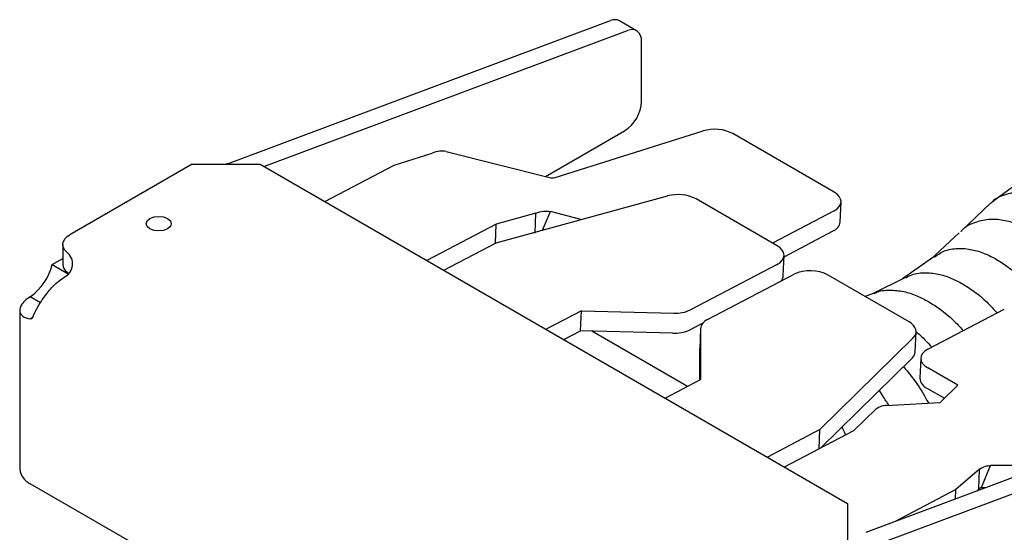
# Model space of a CAD drawing. Header units: inches. Extents: x 18.3 to 53, y 6 to 34.6.
# Tile 9 of 11: x 37.5 to 42.7, y 30.4 to 33. Entities that reach past the tile are written whole.
import ezdxf

# ---------------------------------------------------------------- set-up
doc = ezdxf.new("R2010")
doc.units = ezdxf.units.IN
doc.header["$MEASUREMENT"] = 0

msp = doc.modelspace()

# ---------------------------------------------------------------- linework, layer by layer
at = {"color": 7, "linetype": 'Continuous', "lineweight": 25}
for p, q in [((38.6207, 32.2891), (40.6083, 33.0319)), ((40.7439, 32.9797), (40.6555, 33.0307)), ((38.8088, 32.2754), (40.6967, 32.9808)), ((40.7698, 32.6127), (40.7698, 32.9225)), ((40.2712, 32.2229), (40.6814, 32.4596)), ((40.3209, 32.2179), (41.0891, 32.4592)), ((41.7685, 32.142), (41.2432, 32.4452)), ((39.4847, 32.2819), (39.6824, 32.344)), ((39.7556, 32.3532), (40.2913, 32.2178)), ((38.4362, 32.2864), (37.802, 31.9202)), ((38.4362, 32.2864), (38.7898, 32.2864)), ((38.7898, 32.2864), (41.8392, 30.526)), ((39.1246, 32.0931), (39.4847, 32.2819)), ((42.7663, 32.2197), (42.591, 32.0919)), ((40.0151, 31.8784), (40.9046, 32.1218)), ((41.4728, 31.8636), (41.0528, 32.106)), ((41.8011, 31.9865), (41.8051, 32.0908)), ((42.5814, 32.084), (42.4269, 31.9377)), ((40.2212, 32.033), (40.015, 31.9757)), ((40.2171, 31.9287), (40.2212, 32.033)), ((40.2554, 31.9441), (40.2962, 32.0412)), ((40.4548, 31.9987), (40.2962, 32.0412)), ((41.7686, 32.0447), (41.4491, 31.8772)), ((40.015, 31.9757), (39.6549, 31.7869)), ((40.0112, 31.8763), (40.015, 31.9757)), ((41.5091, 31.8065), (41.7646, 31.9404)), ((42.4189, 31.93), (42.2707, 31.7938)), ((37.7654, 31.8692), (37.7654, 31.7671)), ((39.7433, 31.7359), (40.0151, 31.8784)), ((37.7106, 31.7653), (37.7654, 31.7969)), ((41.5053, 31.7081), (41.5094, 31.8124)), ((42.2859, 31.8059), (42.1247, 31.6916)), ((37.7106, 31.7653), (37.7937, 31.7173)), ((41.4728, 31.7663), (41.0238, 31.5309)), ((37.7861, 31.7273), (37.7951, 31.7187)), ((41.1122, 31.4799), (41.5612, 31.7152)), ((42.1579, 31.468), (41.7379, 31.7105)), ((42.1389, 31.6986), (41.9682, 31.6139)), ((37.6496, 31.5674), (37.5966, 31.598)), ((41.976, 31.6168), (41.9299, 31.5997)), ((37.5417, 31.5277), (37.5417, 30.7044)), ((37.6113, 31.4918), (37.5966, 31.4833)), ((40.4572, 31.526), (40.2736, 31.4298)), ((40.4531, 31.4217), (40.4572, 31.526)), ((40.4572, 31.526), (40.9355, 31.5131)), ((42.2552, 31.3261), (42.6525, 31.5344)), ((41.0197, 31.4266), (41.0891, 31.463)), ((41.0757, 31.4337), (41.0716, 31.3294)), ((40.3664, 31.3762), (40.4531, 31.4217)), ((40.9314, 31.4088), (40.4531, 31.4217)), ((41.0081, 31.1332), (40.5112, 31.4201)), ((41.0756, 31.4322), (41.0759, 31.1688)), ((42.1793, 31.3859), (41.6945, 30.9089)), ((42.1905, 31.3126), (42.1945, 31.4169)), ((41.0716, 31.3279), (41.0716, 31.3294)), ((41.0717, 31.1666), (41.0716, 31.3279)), ((41.7009, 30.8149), (42.1753, 31.2816)), ((42.2187, 31.28), (42.2146, 31.1757)), ((42.4113, 31.1388), (42.2553, 31.2288)), ((40.8924, 31.0726), (41.0759, 31.1688)), ((42.3288, 31.0588), (42.4113, 31.1388)), ((41.9353, 30.3757), (43.9229, 31.1184)), ((42.0021, 31.1112), (42.0224, 31.0813)), ((42.2512, 31.1245), (42.3423, 31.0719)), ((42.0237, 30.3247), (44.0113, 31.0674)), ((42.041, 31.0339), (42.3165, 31.0487)), ((41.8712, 30.9042), (41.9851, 31.0147)), ((41.6945, 30.9089), (41.4227, 30.7664)), ((41.5111, 30.7154), (41.8712, 30.9042)), ((41.6906, 30.8095), (41.6945, 30.9089)), ((42.5338, 30.6084), (42.5815, 30.7219)), ((42.8609, 30.7216), (42.5815, 30.7219)), ((42.5239, 30.7037), (42.4015, 30.598)), ((42.5198, 30.5994), (42.5239, 30.7037)), ((40.7344, 28.8164), (37.5966, 30.6278)), ((42.4015, 30.598), (42.0819, 30.4305)), ((42.3996, 30.5492), (42.4015, 30.598)), ((42.5091, 30.5901), (42.5198, 30.5994)), ((42.5338, 30.6084), (42.5581, 30.6084)), ((41.8392, 30.526), (41.8392, 30.3219))]:
    msp.add_line(p, q, dxfattribs=at)
at = {"color": 7, "linetype": 'Continuous', "lineweight": 25, "flags": 128}
for points in [[(40.7698, 32.9225), (40.7684, 32.9394), (40.7644, 32.9543), (40.7579, 32.9667), (40.7491, 32.9762), (40.7382, 32.9824), (40.7256, 32.9854), (40.7116, 32.9848), (40.6967, 32.9808)], [(41.7686, 32.0447), (41.7842, 32.0547), (41.7957, 32.0663), (41.8028, 32.079), (41.8052, 32.0923), (41.8028, 32.1058), (41.7956, 32.1189), (41.7841, 32.1311), (41.7685, 32.142)], [(38.2177, 32.0043), (38.2387, 32.0125), (38.2636, 32.0153), (38.2884, 32.0125), (38.3095, 32.0043), (38.3236, 31.9922), (38.3285, 31.9778), (38.3236, 31.9635), (38.3095, 31.9513), (38.2884, 31.9432), (38.2636, 31.9403), (38.2387, 31.9432), (38.2177, 31.9513), (38.2036, 31.9635), (38.1986, 31.9778), (38.2036, 31.9922), (38.2177, 32.0043)], [(37.7861, 31.8294), (37.7759, 31.8402), (37.769, 31.8519), (37.7657, 31.8641), (37.766, 31.8764), (37.77, 31.8886), (37.7775, 31.9001), (37.7883, 31.9108), (37.802, 31.9202)], [(41.4728, 31.7663), (41.4884, 31.7763), (41.4999, 31.7879), (41.507, 31.8006), (41.5094, 31.8139), (41.507, 31.8274), (41.4999, 31.8405), (41.4883, 31.8527), (41.4728, 31.8636)], [(42.1793, 31.3859), (42.1875, 31.3957), (42.1926, 31.4063), (42.1945, 31.4172), (42.1933, 31.4282), (42.1888, 31.4391), (42.1813, 31.4496), (42.1709, 31.4593), (42.1579, 31.468)], [(42.2552, 31.3261), (42.2397, 31.3161), (42.2281, 31.3046), (42.221, 31.2918), (42.2186, 31.2785), (42.2211, 31.265), (42.2282, 31.2519), (42.2397, 31.2397), (42.2553, 31.2288)]]:
    msp.add_lwpolyline(points, dxfattribs=at)
at = {"color": 7, "linetype": 'Continuous', "lineweight": 25}
for centre, radius, start, end in [((40.6308, 32.9828), 0.054, 62.7396, 114.5355), ((40.5779, 32.6215), 0.1921, 302.6055, 357.3945), ((41.149, 32.2626), 0.2055, 62.6969, 106.9306), ((38.6541, 32.2001), 0.0951, 110.543, 114.8931), ((40.9584, 31.9232), 0.2058, 62.7115, 105.1695), ((41.743, 31.9949), 0.0586, 291.5283, 351.779), ((37.7395, 31.7687), 0.0765, 295.9032, 52.4723), ((37.4204, 31.8404), 0.2997, 306.0068, 345.4797), ((37.8182, 31.7693), 0.0528, 182.371, 232.6442), ((41.459, 31.7117), 0.0464, 314.9987, 355.6), ((41.6448, 31.5332), 0.2003, 62.2803, 114.6436), ((37.5707, 31.5403), 0.0626, 294.4853, 305.5964), ((40.9444, 31.697), 0.1841, 267.2186, 295.5464), ((41.1333, 31.4258), 0.058, 111.3464, 173.7044), ((40.9403, 31.5927), 0.1841, 267.2186, 295.5464), ((42.1442, 31.316), 0.0463, 312.0248, 355.7941), ((42.2728, 31.1787), 0.0583, 182.9502, 248.2409), ((37.6355, 30.7137), 0.0943, 185.6948, 245.6253)]:
    msp.add_arc(centre, radius, start, end, dxfattribs=at)
for centre, major_axis, ratio, start_param, end_param in [((41.7288, 30.7808), (-0.3425, 0.6192), 0.57712, 4.804487, 4.883932), ((41.552, 30.6788), (-0.0434, 0.4472), 0.713698, 5.113731, 5.217969)]:
    msp.add_ellipse(centre, major_axis=major_axis, ratio=ratio, start_param=start_param, end_param=end_param, dxfattribs=at)
for points in [[(39.7556, 32.3532), (39.7441, 32.3546), (39.7211, 32.3572), (39.6953, 32.3484), (39.6824, 32.344)], [(40.2913, 32.2178), (40.296, 32.2168), (40.3054, 32.2149), (40.3158, 32.2169), (40.3209, 32.2179)], [(40.2212, 32.033), (40.2344, 32.0372), (40.2607, 32.0457), (40.2843, 32.0427), (40.2962, 32.0412)], [(42.041, 31.0339), (42.0323, 31.0336), (42.0151, 31.033), (41.9951, 31.0208), (41.9851, 31.0147)], [(42.3165, 31.0487), (42.3183, 31.0494), (42.322, 31.0508), (42.3265, 31.0561), (42.3288, 31.0588)], [(42.5239, 30.7037), (42.5342, 30.7096), (42.5547, 30.7214), (42.5726, 30.7217), (42.5815, 30.7219)], [(42.5198, 30.5994), (42.5224, 30.6018), (42.5275, 30.6068), (42.5317, 30.6079), (42.5338, 30.6084)]]:
    msp.add_open_spline(points, degree=3, dxfattribs=at)
for points, knots in [([(42.5822, 32.0828), (42.584, 32.085), (42.6053, 32.1108), (42.6609, 32.1334), (42.7413, 32.1491), (42.8218, 32.1398), (42.8963, 32.1167), (42.9439, 32.0915), (42.9662, 32.0797)], [0, 0, 0, 0, 0.022503, 0.265815, 0.484047, 0.677815, 0.848999, 1, 1, 1, 1]), ([(42.4278, 31.9369), (42.4293, 31.9389), (42.4491, 31.9643), (42.5012, 31.9879), (42.5771, 32.0052), (42.6531, 31.998), (42.7235, 31.9771), (42.7684, 31.9534), (42.7894, 31.9423)], [0, 0, 0, 0, 0.021008, 0.267484, 0.486706, 0.680081, 0.85021, 1, 1, 1, 1]), ([(42.2873, 31.8034), (42.304, 31.815), (42.3405, 31.8405), (42.4089, 31.8521), (42.4814, 31.8461), (42.5492, 31.8258), (42.5924, 31.803), (42.6127, 31.7923)], [0, 0, 0, 0, 0.199965, 0.43942, 0.65062, 0.836418, 1, 1, 1, 1]), ([(42.6127, 31.7923), (42.6329, 31.7796), (42.6761, 31.7525), (42.744, 31.6945), (42.8162, 31.6166), (42.8723, 31.5447), (42.8987, 31.497), (42.9049, 31.486)], [0, 0, 0, 0, 0.187544, 0.400558, 0.642696, 0.917227, 1, 1, 1, 1]), ([(37.6071, 31.4894), (37.6144, 31.5055), (37.6281, 31.5357), (37.6638, 31.5912), (37.7002, 31.6392), (37.7382, 31.677), (37.7609, 31.6919), (37.7729, 31.6999)], [0, 0, 0, 0, 0.239005, 0.446774, 0.682252, 0.830903, 1, 1, 1, 1]), ([(42.1406, 31.6958), (42.1482, 31.7007), (42.176, 31.7185), (42.2335, 31.7254), (42.3053, 31.7194), (42.3728, 31.6988), (42.4158, 31.6761), (42.4359, 31.6655)], [0, 0, 0, 0, 0.100921, 0.369321, 0.606645, 0.815758, 1, 1, 1, 1]), ([(42.4359, 31.6655), (42.456, 31.6528), (42.4989, 31.6258), (42.5597, 31.5753), (42.5976, 31.5335), (42.6147, 31.5146)], [0, 0, 0, 0, 0.325986, 0.695978, 1, 1, 1, 1]), ([(37.5966, 31.598), (37.586, 31.5908), (37.5657, 31.5773), (37.5487, 31.5551), (37.5413, 31.5355), (37.5418, 31.5148), (37.5551, 31.4944), (37.5819, 31.4873), (37.5966, 31.4833)], [0, 0, 0, 0, 0.162837, 0.309303, 0.439581, 0.553949, 0.753783, 1, 1, 1, 1]), ([(41.9768, 31.6156), (41.9791, 31.617), (42.0023, 31.6306), (42.0547, 31.6346), (42.127, 31.6285), (42.1953, 31.6072), (42.2388, 31.5842), (42.2591, 31.5735)], [0, 0, 0, 0, 0.033023, 0.320958, 0.57618, 0.801415, 1, 1, 1, 1]), ([(42.2591, 31.5735), (42.2794, 31.5607), (42.3228, 31.5334), (42.384, 31.4828), (42.4221, 31.4412), (42.4391, 31.4226)], [0, 0, 0, 0, 0.328033, 0.700088, 1, 1, 1, 1]), ([(42.1928, 31.4179), (42.2004, 31.4118), (42.2292, 31.3887), (42.2559, 31.3588), (42.2755, 31.3368)], [0, 0, 0, 0, 0.263146, 1, 1, 1, 1]), ([(42.1292, 31.2362), (42.1538, 31.2064), (42.2024, 31.1476), (42.241, 31.0793), (42.26, 31.0457)], [0, 0, 0, 0, 0.506193, 1, 1, 1, 1])]:
    msp.add_open_spline(points, degree=3, knots=knots, dxfattribs=at)

doc.saveas('drawing.dxf')
